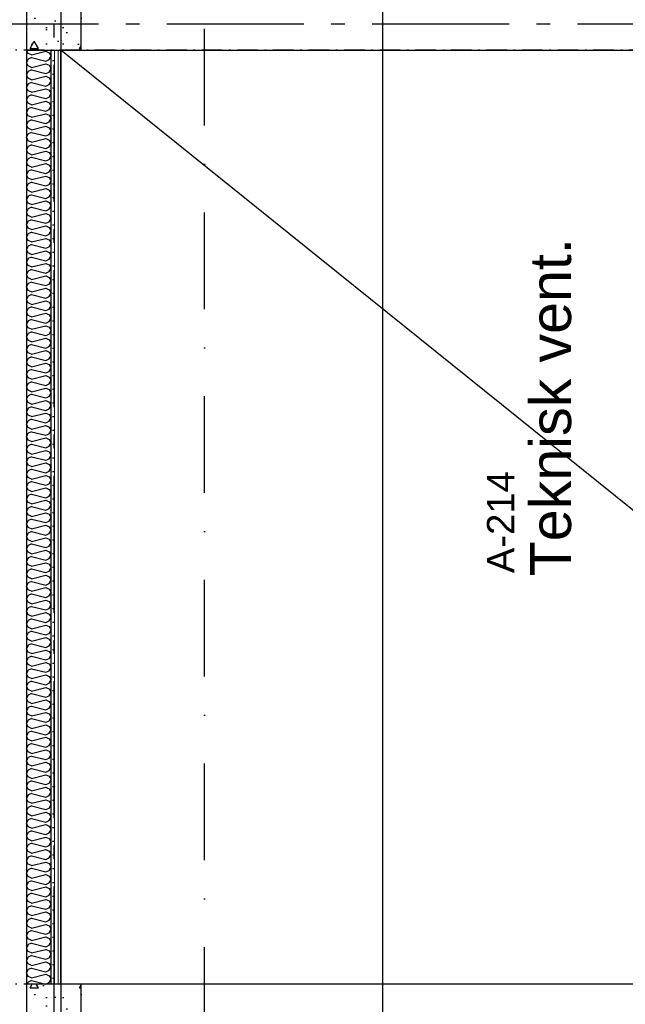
# Model space of a CAD drawing. Header units: millimetres. Extents: x -117798 to 93698, y -182207 to 252400.
# Tile 138 of 222: x -68798 to -66586, y -22195 to -18601. Entities that reach past the tile are written whole.
import ezdxf
from ezdxf.enums import TextEntityAlignment as Align

# ---------------------------------------------------------------- set-up
doc = ezdxf.new("R2010")
doc.units = ezdxf.units.MM
doc.header["$LTSCALE"] = 0.5
doc.header["$MEASUREMENT"] = 0
for name, pattern in [('Akselinje', [1500, 1000, -200, 100, -200]), ('Over snittplan', [260, 150, -50, 10, -50]), ('PLINE', [0]), ('Prikk & stiplet', [1340.555525, 705.555534, -352.777767, 0, -282.222223])]:
    doc.linetypes.add(name, pattern=pattern)
for name, color, linetype in [('222- Søyler', 7, 'Continuous'), ('222- Søyler  (Skravur)', 7, 'Continuous'), ('223- Bjelker', 7, 'Continuous'), ('242- Ikke-bærende innervegger', 7, 'Continuous'), ('242- Ikke-bærende innervegger (Skravur)', 7, 'Continuous'), ('251- Frittbærende dekker', 7, 'Continuous'), ('253- Oppforet gulv_ påstøp(Nye konstruksjoner)', 7, 'Continuous'), ('256- Faste himlinger og overflatebehandling(Nye konstruksjoner)', 7, 'Continuous'), ('82-- Modullinjer', 7, 'Continuous'), ('852- Snittmarkør', 7, 'Continuous'), ('862- M___Nettoareal(Nye konstruksjoner)', 7, 'Continuous'), ('862- M___Nettoareal(Polylinje)(Nye konstruksjoner)', 7, 'Continuous'), ('862- M___Nettoareal(Tekst)(Nye konstruksjoner)', 7, 'Continuous')]:
    doc.layers.add(name, color=color, linetype=linetype)
doc.layers.add('236- Innvendig kledning og overflate', color=7, linetype='Continuous', lineweight=0)
doc.styles.add('GENERATED_STYLE_1', font='arial.ttf')
doc.styles.add('GENERATED_STYLE_4', font='arial.ttf')
pattern_1 = [(90, (0, 0), (-86.60254, 0), [0, -50]), (90, (-43.3, 25), (-86.60254, 0), [0, -50])]
pattern_2 = [(0, (0, 0), (0, 311.7692), [30, -150]), (0, (90, 155.9), (0, 311.7692), [30, -150]), (60, (0, 0), (-270, 155.8846), [30, -150]), (60, (180, 0), (-270, 155.8846), [30, -150]), (120, (30, 0), (270, 155.8846), [30, -150]), (120, (210, 0), (270, 155.8846), [30, -150]), (0, (0, 30), (0, 60), [0, -60, 0, -90.000004]), (45, (30, 30), (-42.42641, 42.42641), [0, -45, 0, -75.000003])]

# ---------------------------------------------------------------- blocks, each defined once
blk = doc.blocks.new('Teknisk vent._A-214_26', base_point=(-66816.6, -20004.2))
at = {"layer": '862- M___Nettoareal(Polylinje)(Nye konstruksjoner)', "linetype": 'PLINE', "flags": 128}
blk.add_lwpolyline([(-70728.2, -18466.9), (-68648.2, -18466.9), (-68648.2, -25811.9), (-68573.2, -25811.9), (-68573.2, -25749.4), (-65173.2, -25749.4), (-65173.2, -25811.9), (-64973.2, -25811.9), (-64973.2, -25749.4), (-64405.7, -25749.4), (-64405.7, -15084.4), (-64973.2, -15084.4), (-64973.2, -15111.9), (-65173.2, -15111.9), (-65173.2, -15084.4), (-68573.2, -15084.4), (-68573.2, -15111.9), (-68773.2, -15111.9), (-68773.2, -15096.9), (-70728.2, -15096.9)], close=True, dxfattribs=at)
at = {"layer": '862- M___Nettoareal(Tekst)(Nye konstruksjoner)', "style": 'GENERATED_STYLE_1'}
for tag, height, p in [('DUMMY_862', 150, (-66934.4, -19409.6)), ('ROOM_NAME', 150, (-66934.4, -20633)), ('DUMMY_861', 100, (-67091.6, -20232.7)), ('ROOM_NUMBER', 100, (-67091.6, -20621.6)), ('DUMMY_863', 100, (-66698.7, -20598.7))]:
    blk.add_attdef(tag, text='', height=height, rotation=90, dxfattribs=at).set_placement(p, align=Align.TOP_LEFT)
blk = doc.blocks.new('*X524')
at = {"layer": '242- Ikke-bærende innervegger (Skravur)', "linetype": 'PLINE'}
for p, q in [((-68767.3, -18724.2), (-68773.1, -18711.9)), ((-68755.1, -18729.7), (-68767.3, -18724.2)), ((-68755.1, -18729.7), (-68702.3, -18716.5)), ((-68702.3, -18716.5), (-68690.1, -18722.1)), ((-68690.1, -18722.1), (-68683.2, -18734.5)), ((-68767.3, -18744.8), (-68773.2, -18757.3)), ((-68767.3, -18769.7), (-68773.2, -18757.3)), ((-68755.1, -18739.3), (-68767.3, -18744.8)), ((-68755.1, -18739.3), (-68702.3, -18752.5)), ((-68702.3, -18752.5), (-68690.1, -18747)), ((-68690.1, -18747), (-68683.2, -18734.5)), ((-68767.3, -18790.4), (-68773.2, -18802.8)), ((-68755.1, -18775.3), (-68767.3, -18769.7)), ((-68755.1, -18784.8), (-68767.3, -18790.4)), ((-68755.1, -18775.3), (-68702.3, -18762.1)), ((-68755.1, -18784.8), (-68702.3, -18798)), ((-68702.3, -18762.1), (-68690.1, -18767.6)), ((-68702.3, -18798), (-68690.1, -18792.5)), ((-68690.1, -18767.6), (-68683.2, -18780)), ((-68690.1, -18792.5), (-68683.2, -18780)), ((-68767.3, -18815.2), (-68773.2, -18802.8)), ((-68755.1, -18820.8), (-68767.3, -18815.2)), ((-68755.1, -18830.4), (-68767.3, -18835.9)), ((-68755.1, -18820.8), (-68702.3, -18807.6)), ((-68755.1, -18830.4), (-68702.3, -18843.6)), ((-68702.3, -18807.6), (-68690.1, -18813.1)), ((-68690.1, -18813.1), (-68683.2, -18825.6)), ((-68690.1, -18838), (-68683.2, -18825.6)), ((-68767.3, -18835.9), (-68773.2, -18848.3)), ((-68767.3, -18860.8), (-68773.2, -18848.3)), ((-68755.1, -18866.3), (-68767.3, -18860.8)), ((-68755.1, -18866.3), (-68702.3, -18853.1)), ((-68702.3, -18843.6), (-68690.1, -18838)), ((-68702.3, -18853.1), (-68690.1, -18858.7)), ((-68690.1, -18858.7), (-68683.2, -18871.1)), ((-68767.3, -18881.4), (-68773.2, -18893.9)), ((-68767.3, -18906.3), (-68773.2, -18893.9)), ((-68755.1, -18875.9), (-68767.3, -18881.4)), ((-68755.1, -18875.9), (-68702.3, -18889.1)), ((-68755.1, -18911.8), (-68702.3, -18898.6)), ((-68702.3, -18889.1), (-68690.1, -18883.5)), ((-68702.3, -18898.6), (-68690.1, -18904.2)), ((-68690.1, -18883.5), (-68683.2, -18871.1)), ((-68767.3, -18927), (-68773.2, -18939.4)), ((-68767.3, -18951.8), (-68773.2, -18939.4)), ((-68755.1, -18911.8), (-68767.3, -18906.3)), ((-68755.1, -18921.4), (-68767.3, -18927)), ((-68755.1, -18921.4), (-68702.3, -18934.6)), ((-68702.3, -18934.6), (-68690.1, -18929.1)), ((-68690.1, -18904.2), (-68683.2, -18916.6)), ((-68690.1, -18929.1), (-68683.2, -18916.6)), ((-68767.3, -18972.5), (-68773.2, -18984.9)), ((-68755.1, -18957.4), (-68767.3, -18951.8)), ((-68755.1, -18966.9), (-68767.3, -18972.5)), ((-68755.1, -18957.4), (-68702.3, -18944.2)), ((-68755.1, -18966.9), (-68702.3, -18980.1)), ((-68702.3, -18944.2), (-68690.1, -18949.7)), ((-68702.3, -18980.1), (-68690.1, -18974.6)), ((-68690.1, -18949.7), (-68683.2, -18962.2)), ((-68690.1, -18974.6), (-68683.2, -18962.2)), ((-68767.3, -18997.4), (-68773.2, -18984.9)), ((-68755.1, -19002.9), (-68767.3, -18997.4)), ((-68755.1, -19002.9), (-68702.3, -18989.7)), ((-68702.3, -18989.7), (-68690.1, -18995.3)), ((-68690.1, -18995.3), (-68683.2, -19007.7)), ((-68690.1, -19020.1), (-68683.2, -19007.7)), ((-68767.3, -19018), (-68773.2, -19030.4)), ((-68767.3, -19042.9), (-68773.2, -19030.4)), ((-68755.1, -19012.5), (-68767.3, -19018)), ((-68755.1, -19048.4), (-68767.3, -19042.9)), ((-68755.1, -19012.5), (-68702.3, -19025.7)), ((-68755.1, -19048.4), (-68702.3, -19035.2)), ((-68702.3, -19025.7), (-68690.1, -19020.1)), ((-68702.3, -19035.2), (-68690.1, -19040.8)), ((-68690.1, -19040.8), (-68683.2, -19053.2)), ((-68767.3, -19063.5), (-68773.2, -19076)), ((-68767.3, -19088.4), (-68773.2, -19076)), ((-68755.1, -19058), (-68767.3, -19063.5)), ((-68755.1, -19058), (-68702.3, -19071.2)), ((-68755.1, -19094), (-68702.3, -19080.8)), ((-68702.3, -19071.2), (-68690.1, -19065.6)), ((-68702.3, -19080.8), (-68690.1, -19086.3)), ((-68690.1, -19065.6), (-68683.2, -19053.2)), ((-68767.3, -19109.1), (-68773.2, -19121.5)), ((-68755.1, -19094), (-68767.3, -19088.4)), ((-68755.1, -19103.5), (-68767.3, -19109.1)), ((-68755.1, -19103.5), (-68702.3, -19116.7)), ((-68702.3, -19116.7), (-68690.1, -19111.2)), ((-68690.1, -19086.3), (-68683.2, -19098.7)), ((-68690.1, -19111.2), (-68683.2, -19098.7)), ((-68767.3, -19133.9), (-68773.2, -19121.5)), ((-68767.3, -19154.6), (-68773.2, -19167)), ((-68755.1, -19139.5), (-68767.3, -19133.9)), ((-68755.1, -19149), (-68767.3, -19154.6)), ((-68755.1, -19139.5), (-68702.3, -19126.3)), ((-68755.1, -19149), (-68702.3, -19162.2)), ((-68702.3, -19126.3), (-68690.1, -19131.8)), ((-68690.1, -19131.8), (-68683.2, -19144.3)), ((-68690.1, -19156.7), (-68683.2, -19144.3)), ((-68767.3, -19179.5), (-68773.2, -19167)), ((-68755.1, -19185), (-68767.3, -19179.5)), ((-68755.1, -19185), (-68702.3, -19171.8)), ((-68702.3, -19162.2), (-68690.1, -19156.7)), ((-68702.3, -19171.8), (-68690.1, -19177.4)), ((-68690.1, -19177.4), (-68683.2, -19189.8)), ((-68690.1, -19202.2), (-68683.2, -19189.8)), ((-68767.3, -19200.1), (-68773.2, -19212.6)), ((-68767.3, -19225), (-68773.2, -19212.6)), ((-68755.1, -19194.6), (-68767.3, -19200.1)), ((-68755.1, -19230.5), (-68767.3, -19225)), ((-68755.1, -19194.6), (-68702.3, -19207.8)), ((-68755.1, -19230.5), (-68702.3, -19217.3)), ((-68702.3, -19207.8), (-68690.1, -19202.2)), ((-68702.3, -19217.3), (-68690.1, -19222.9)), ((-68690.1, -19222.9), (-68683.2, -19235.3)), ((-68767.3, -19245.7), (-68773.2, -19258.1)), ((-68767.3, -19270.5), (-68773.2, -19258.1)), ((-68755.1, -19240.1), (-68767.3, -19245.7)), ((-68755.1, -19240.1), (-68702.3, -19253.3)), ((-68755.1, -19276.1), (-68702.3, -19262.9)), ((-68702.3, -19253.3), (-68690.1, -19247.8)), ((-68702.3, -19262.9), (-68690.1, -19268.4)), ((-68690.1, -19247.8), (-68683.2, -19235.3)), ((-68767.3, -19291.2), (-68773.2, -19303.6)), ((-68755.1, -19276.1), (-68767.3, -19270.5)), ((-68755.1, -19285.6), (-68767.3, -19291.2)), ((-68755.1, -19285.6), (-68702.3, -19298.8)), ((-68702.3, -19298.8), (-68690.1, -19293.3)), ((-68690.1, -19268.4), (-68683.2, -19280.8)), ((-68690.1, -19293.3), (-68683.2, -19280.8)), ((-68767.3, -19316), (-68773.2, -19303.6)), ((-68755.1, -19321.6), (-68767.3, -19316)), ((-68755.1, -19331.2), (-68767.3, -19336.7)), ((-68755.1, -19321.6), (-68702.3, -19308.4)), ((-68755.1, -19331.2), (-68702.3, -19344.4)), ((-68702.3, -19308.4), (-68690.1, -19313.9)), ((-68690.1, -19313.9), (-68683.2, -19326.4)), ((-68690.1, -19338.8), (-68683.2, -19326.4)), ((-68767.3, -19336.7), (-68773.2, -19349.1)), ((-68767.3, -19361.6), (-68773.2, -19349.1)), ((-68755.1, -19367.1), (-68767.3, -19361.6)), ((-68755.1, -19367.1), (-68702.3, -19353.9)), ((-68702.3, -19344.4), (-68690.1, -19338.8)), ((-68702.3, -19353.9), (-68690.1, -19359.5)), ((-68690.1, -19359.5), (-68683.2, -19371.9)), ((-68767.3, -19382.2), (-68773.2, -19394.7)), ((-68767.3, -19407.1), (-68773.2, -19394.7)), ((-68755.1, -19376.7), (-68767.3, -19382.2)), ((-68755.1, -19412.6), (-68767.3, -19407.1)), ((-68755.1, -19376.7), (-68702.3, -19389.9)), ((-68755.1, -19412.6), (-68702.3, -19399.4)), ((-68702.3, -19389.9), (-68690.1, -19384.3)), ((-68702.3, -19399.4), (-68690.1, -19405)), ((-68690.1, -19384.3), (-68683.2, -19371.9)), ((-68690.1, -19405), (-68683.2, -19417.4)), ((-68767.3, -19427.8), (-68773.2, -19440.2)), ((-68767.3, -19452.6), (-68773.2, -19440.2)), ((-68755.1, -19422.2), (-68767.3, -19427.8)), ((-68755.1, -19422.2), (-68702.3, -19435.4)), ((-68702.3, -19435.4), (-68690.1, -19429.9)), ((-68690.1, -19429.9), (-68683.2, -19417.4)), ((-68767.3, -19473.3), (-68773.2, -19485.7)), ((-68755.1, -19458.2), (-68767.3, -19452.6)), ((-68755.1, -19467.7), (-68767.3, -19473.3)), ((-68755.1, -19458.2), (-68702.3, -19445)), ((-68755.1, -19467.7), (-68702.3, -19480.9)), ((-68702.3, -19445), (-68690.1, -19450.5)), ((-68702.3, -19480.9), (-68690.1, -19475.4)), ((-68690.1, -19450.5), (-68683.2, -19463)), ((-68690.1, -19475.4), (-68683.2, -19463)), ((-68767.3, -19498.2), (-68773.2, -19485.7)), ((-68755.1, -19503.7), (-68767.3, -19498.2)), ((-68755.1, -19513.3), (-68767.3, -19518.8)), ((-68755.1, -19503.7), (-68702.3, -19490.5)), ((-68755.1, -19513.3), (-68702.3, -19526.5)), ((-68702.3, -19490.5), (-68690.1, -19496.1)), ((-68690.1, -19496.1), (-68683.2, -19508.5)), ((-68690.1, -19520.9), (-68683.2, -19508.5)), ((-68767.3, -19518.8), (-68773.2, -19531.2)), ((-68767.3, -19543.7), (-68773.2, -19531.2)), ((-68755.1, -19549.2), (-68767.3, -19543.7)), ((-68755.1, -19549.2), (-68702.3, -19536)), ((-68702.3, -19526.5), (-68690.1, -19520.9)), ((-68702.3, -19536), (-68690.1, -19541.6)), ((-68690.1, -19541.6), (-68683.2, -19554)), ((-68767.3, -19564.3), (-68773.2, -19576.8)), ((-68767.3, -19589.2), (-68773.2, -19576.8)), ((-68755.1, -19558.8), (-68767.3, -19564.3)), ((-68755.1, -19558.8), (-68702.3, -19572)), ((-68755.1, -19594.8), (-68702.3, -19581.6)), ((-68702.3, -19572), (-68690.1, -19566.4)), ((-68702.3, -19581.6), (-68690.1, -19587.1)), ((-68690.1, -19566.4), (-68683.2, -19554)), ((-68767.3, -19609.9), (-68773.2, -19622.3)), ((-68767.3, -19634.7), (-68773.2, -19622.3)), ((-68755.1, -19594.8), (-68767.3, -19589.2)), ((-68755.1, -19604.3), (-68767.3, -19609.9)), ((-68755.1, -19604.3), (-68702.3, -19617.5)), ((-68702.3, -19617.5), (-68690.1, -19612)), ((-68690.1, -19587.1), (-68683.2, -19599.5)), ((-68690.1, -19612), (-68683.2, -19599.5)), ((-68767.3, -19655.4), (-68773.2, -19667.8)), ((-68755.1, -19640.3), (-68767.3, -19634.7)), ((-68755.1, -19649.8), (-68767.3, -19655.4)), ((-68755.1, -19640.3), (-68702.3, -19627.1)), ((-68755.1, -19649.8), (-68702.3, -19663)), ((-68702.3, -19627.1), (-68690.1, -19632.6)), ((-68702.3, -19663), (-68690.1, -19657.5)), ((-68690.1, -19632.6), (-68683.2, -19645.1)), ((-68690.1, -19657.5), (-68683.2, -19645.1)), ((-68767.3, -19680.3), (-68773.2, -19667.8)), ((-68755.1, -19685.8), (-68767.3, -19680.3)), ((-68755.1, -19685.8), (-68702.3, -19672.6)), ((-68702.3, -19672.6), (-68690.1, -19678.2)), ((-68690.1, -19678.2), (-68683.2, -19690.6)), ((-68690.1, -19703), (-68683.2, -19690.6)), ((-68767.3, -19700.9), (-68773.2, -19713.4)), ((-68767.3, -19725.8), (-68773.2, -19713.4)), ((-68755.1, -19695.4), (-68767.3, -19700.9)), ((-68755.1, -19731.3), (-68767.3, -19725.8)), ((-68755.1, -19695.4), (-68702.3, -19708.6)), ((-68755.1, -19731.3), (-68702.3, -19718.1)), ((-68702.3, -19708.6), (-68690.1, -19703)), ((-68702.3, -19718.1), (-68690.1, -19723.7)), ((-68690.1, -19723.7), (-68683.2, -19736.1)), ((-68767.3, -19746.5), (-68773.2, -19758.9)), ((-68767.3, -19771.3), (-68773.2, -19758.9)), ((-68755.1, -19740.9), (-68767.3, -19746.5)), ((-68755.1, -19740.9), (-68702.3, -19754.1)), ((-68755.1, -19776.9), (-68702.3, -19763.7)), ((-68702.3, -19754.1), (-68690.1, -19748.6)), ((-68702.3, -19763.7), (-68690.1, -19769.2)), ((-68690.1, -19748.6), (-68683.2, -19736.1)), ((-68767.3, -19792), (-68773.2, -19804.4)), ((-68755.1, -19776.9), (-68767.3, -19771.3)), ((-68755.1, -19786.4), (-68767.3, -19792)), ((-68755.1, -19786.4), (-68702.3, -19799.6)), ((-68702.3, -19799.6), (-68690.1, -19794.1)), ((-68690.1, -19769.2), (-68683.2, -19781.6)), ((-68690.1, -19794.1), (-68683.2, -19781.6)), ((-68767.3, -19816.8), (-68773.2, -19804.4)), ((-68767.3, -19837.5), (-68773.2, -19849.9)), ((-68755.1, -19822.4), (-68767.3, -19816.8)), ((-68755.1, -19832), (-68767.3, -19837.5)), ((-68755.1, -19822.4), (-68702.3, -19809.2)), ((-68755.1, -19832), (-68702.3, -19845.2)), ((-68702.3, -19809.2), (-68690.1, -19814.7)), ((-68690.1, -19814.7), (-68683.2, -19827.2)), ((-68690.1, -19839.6), (-68683.2, -19827.2)), ((-68767.3, -19862.4), (-68773.2, -19849.9)), ((-68755.1, -19867.9), (-68767.3, -19862.4)), ((-68755.1, -19867.9), (-68702.3, -19854.7)), ((-68702.3, -19845.2), (-68690.1, -19839.6)), ((-68702.3, -19854.7), (-68690.1, -19860.3)), ((-68690.1, -19860.3), (-68683.2, -19872.7)), ((-68690.1, -19885.1), (-68683.2, -19872.7)), ((-68767.3, -19883), (-68773.2, -19895.5)), ((-68767.3, -19907.9), (-68773.2, -19895.5)), ((-68755.1, -19877.5), (-68767.3, -19883)), ((-68755.1, -19913.4), (-68767.3, -19907.9)), ((-68755.1, -19877.5), (-68702.3, -19890.7)), ((-68755.1, -19913.4), (-68702.3, -19900.3)), ((-68702.3, -19890.7), (-68690.1, -19885.1)), ((-68702.3, -19900.3), (-68690.1, -19905.8)), ((-68690.1, -19905.8), (-68683.2, -19918.2)), ((-68767.3, -19928.6), (-68773.2, -19941)), ((-68767.3, -19953.4), (-68773.2, -19941)), ((-68755.1, -19923), (-68767.3, -19928.6)), ((-68755.1, -19923), (-68702.3, -19936.2)), ((-68755.1, -19959), (-68702.3, -19945.8)), ((-68702.3, -19936.2), (-68690.1, -19930.7)), ((-68702.3, -19945.8), (-68690.1, -19951.3)), ((-68690.1, -19930.7), (-68683.2, -19918.2)), ((-68767.3, -19974.1), (-68773.2, -19986.5)), ((-68755.1, -19959), (-68767.3, -19953.4)), ((-68755.1, -19968.5), (-68767.3, -19974.1)), ((-68755.1, -19968.5), (-68702.3, -19981.7)), ((-68702.3, -19981.7), (-68690.1, -19976.2)), ((-68690.1, -19951.3), (-68683.2, -19963.8)), ((-68690.1, -19976.2), (-68683.2, -19963.8)), ((-68767.3, -19999), (-68773.2, -19986.5)), ((-68755.1, -20004.5), (-68767.3, -19999)), ((-68755.1, -20014.1), (-68767.3, -20019.6)), ((-68755.1, -20004.5), (-68702.3, -19991.3)), ((-68755.1, -20014.1), (-68702.3, -20027.3)), ((-68702.3, -19991.3), (-68690.1, -19996.9)), ((-68690.1, -19996.9), (-68683.2, -20009.3)), ((-68690.1, -20021.7), (-68683.2, -20009.3)), ((-68767.3, -20019.6), (-68773.2, -20032)), ((-68767.3, -20044.5), (-68773.2, -20032)), ((-68755.1, -20050), (-68767.3, -20044.5)), ((-68755.1, -20050), (-68702.3, -20036.8)), ((-68702.3, -20027.3), (-68690.1, -20021.7)), ((-68702.3, -20036.8), (-68690.1, -20042.4)), ((-68690.1, -20042.4), (-68683.2, -20054.8)), ((-68767.3, -20065.1), (-68773.2, -20077.6)), ((-68767.3, -20090), (-68773.2, -20077.6)), ((-68755.1, -20059.6), (-68767.3, -20065.1)), ((-68755.1, -20095.6), (-68767.3, -20090)), ((-68755.1, -20059.6), (-68702.3, -20072.8)), ((-68755.1, -20095.6), (-68702.3, -20082.4)), ((-68702.3, -20072.8), (-68690.1, -20067.2)), ((-68702.3, -20082.4), (-68690.1, -20087.9)), ((-68690.1, -20067.2), (-68683.2, -20054.8)), ((-68690.1, -20087.9), (-68683.2, -20100.3)), ((-68767.3, -20110.7), (-68773.2, -20123.1)), ((-68767.3, -20135.5), (-68773.2, -20123.1)), ((-68755.1, -20105.1), (-68767.3, -20110.7)), ((-68755.1, -20105.1), (-68702.3, -20118.3)), ((-68702.3, -20118.3), (-68690.1, -20112.8)), ((-68690.1, -20112.8), (-68683.2, -20100.3)), ((-68767.3, -20156.2), (-68773.2, -20168.6)), ((-68755.1, -20141.1), (-68767.3, -20135.5)), ((-68755.1, -20150.7), (-68767.3, -20156.2)), ((-68755.1, -20141.1), (-68702.3, -20127.9)), ((-68755.1, -20150.7), (-68702.3, -20163.8)), ((-68702.3, -20127.9), (-68690.1, -20133.4)), ((-68702.3, -20163.8), (-68690.1, -20158.3)), ((-68690.1, -20133.4), (-68683.2, -20145.9)), ((-68690.1, -20158.3), (-68683.2, -20145.9)), ((-68767.3, -20181.1), (-68773.2, -20168.6)), ((-68755.1, -20186.6), (-68767.3, -20181.1)), ((-68755.1, -20196.2), (-68767.3, -20201.7)), ((-68755.1, -20186.6), (-68702.3, -20173.4)), ((-68755.1, -20196.2), (-68702.3, -20209.4)), ((-68702.3, -20173.4), (-68690.1, -20179)), ((-68690.1, -20179), (-68683.2, -20191.4)), ((-68690.1, -20203.8), (-68683.2, -20191.4)), ((-68767.3, -20201.7), (-68773.2, -20214.2)), ((-68767.3, -20226.6), (-68773.2, -20214.2)), ((-68755.1, -20232.1), (-68767.3, -20226.6)), ((-68755.1, -20232.1), (-68702.3, -20218.9)), ((-68702.3, -20209.4), (-68690.1, -20203.8)), ((-68702.3, -20218.9), (-68690.1, -20224.5)), ((-68690.1, -20224.5), (-68683.2, -20236.9)), ((-68767.3, -20247.3), (-68773.2, -20259.7)), ((-68767.3, -20272.1), (-68773.2, -20259.7)), ((-68755.1, -20241.7), (-68767.3, -20247.3)), ((-68755.1, -20241.7), (-68702.3, -20254.9)), ((-68755.1, -20277.7), (-68702.3, -20264.5)), ((-68702.3, -20254.9), (-68690.1, -20249.4)), ((-68702.3, -20264.5), (-68690.1, -20270)), ((-68690.1, -20249.4), (-68683.2, -20236.9)), ((-68767.3, -20292.8), (-68773.2, -20305.2)), ((-68767.3, -20317.6), (-68773.2, -20305.2)), ((-68755.1, -20277.7), (-68767.3, -20272.1)), ((-68755.1, -20287.2), (-68767.3, -20292.8)), ((-68755.1, -20287.2), (-68702.3, -20300.4)), ((-68702.3, -20300.4), (-68690.1, -20294.9)), ((-68690.1, -20270), (-68683.2, -20282.5)), ((-68690.1, -20294.9), (-68683.2, -20282.5)), ((-68767.3, -20338.3), (-68773.2, -20350.7)), ((-68755.1, -20323.2), (-68767.3, -20317.6)), ((-68755.1, -20332.8), (-68767.3, -20338.3)), ((-68755.1, -20323.2), (-68702.3, -20310)), ((-68755.1, -20332.8), (-68702.3, -20346)), ((-68702.3, -20310), (-68690.1, -20315.5)), ((-68702.3, -20346), (-68690.1, -20340.4)), ((-68690.1, -20315.5), (-68683.2, -20328)), ((-68690.1, -20340.4), (-68683.2, -20328)), ((-68767.3, -20363.2), (-68773.2, -20350.7)), ((-68755.1, -20368.7), (-68767.3, -20363.2)), ((-68755.1, -20368.7), (-68702.3, -20355.5)), ((-68702.3, -20355.5), (-68690.1, -20361.1)), ((-68690.1, -20361.1), (-68683.2, -20373.5)), ((-68690.1, -20385.9), (-68683.2, -20373.5)), ((-68767.3, -20383.8), (-68773.2, -20396.3)), ((-68767.3, -20408.7), (-68773.2, -20396.3)), ((-68755.1, -20378.3), (-68767.3, -20383.8)), ((-68755.1, -20414.2), (-68767.3, -20408.7)), ((-68755.1, -20378.3), (-68702.3, -20391.5)), ((-68755.1, -20414.2), (-68702.3, -20401.1)), ((-68702.3, -20391.5), (-68690.1, -20385.9)), ((-68702.3, -20401.1), (-68690.1, -20406.6)), ((-68690.1, -20406.6), (-68683.2, -20419)), ((-68767.3, -20429.4), (-68773.2, -20441.8)), ((-68767.3, -20454.2), (-68773.2, -20441.8)), ((-68755.1, -20423.8), (-68767.3, -20429.4)), ((-68755.1, -20423.8), (-68702.3, -20437)), ((-68755.1, -20459.8), (-68702.3, -20446.6)), ((-68702.3, -20437), (-68690.1, -20431.5)), ((-68702.3, -20446.6), (-68690.1, -20452.1)), ((-68690.1, -20431.5), (-68683.2, -20419)), ((-68767.3, -20474.9), (-68773.2, -20487.3)), ((-68755.1, -20459.8), (-68767.3, -20454.2)), ((-68755.1, -20469.3), (-68767.3, -20474.9)), ((-68755.1, -20469.3), (-68702.3, -20482.5)), ((-68702.3, -20482.5), (-68690.1, -20477)), ((-68690.1, -20452.1), (-68683.2, -20464.6)), ((-68690.1, -20477), (-68683.2, -20464.6)), ((-68767.3, -20499.8), (-68773.2, -20487.3)), ((-68767.3, -20520.4), (-68773.2, -20532.9)), ((-68755.1, -20505.3), (-68767.3, -20499.8)), ((-68755.1, -20514.9), (-68767.3, -20520.4)), ((-68755.1, -20505.3), (-68702.3, -20492.1)), ((-68755.1, -20514.9), (-68702.3, -20528.1)), ((-68702.3, -20492.1), (-68690.1, -20497.7)), ((-68690.1, -20497.7), (-68683.2, -20510.1)), ((-68690.1, -20522.5), (-68683.2, -20510.1)), ((-68767.3, -20545.3), (-68773.2, -20532.9)), ((-68755.1, -20550.8), (-68767.3, -20545.3)), ((-68755.1, -20550.8), (-68702.3, -20537.6)), ((-68702.3, -20528.1), (-68690.1, -20522.5)), ((-68702.3, -20537.6), (-68690.1, -20543.2)), ((-68690.1, -20543.2), (-68683.2, -20555.6)), ((-68690.1, -20568), (-68683.2, -20555.6)), ((-68767.3, -20565.9), (-68773.2, -20578.4)), ((-68767.3, -20590.8), (-68773.2, -20578.4)), ((-68755.1, -20560.4), (-68767.3, -20565.9)), ((-68755.1, -20596.4), (-68767.3, -20590.8)), ((-68755.1, -20560.4), (-68702.3, -20573.6)), ((-68755.1, -20596.4), (-68702.3, -20583.2)), ((-68702.3, -20573.6), (-68690.1, -20568)), ((-68702.3, -20583.2), (-68690.1, -20588.7)), ((-68690.1, -20588.7), (-68683.2, -20601.1)), ((-68767.3, -20611.5), (-68773.2, -20623.9)), ((-68767.3, -20636.3), (-68773.2, -20623.9)), ((-68755.1, -20605.9), (-68767.3, -20611.5)), ((-68755.1, -20605.9), (-68702.3, -20619.1)), ((-68755.1, -20641.9), (-68702.3, -20628.7)), ((-68702.3, -20619.1), (-68690.1, -20613.6)), ((-68702.3, -20628.7), (-68690.1, -20634.2)), ((-68690.1, -20613.6), (-68683.2, -20601.1)), ((-68767.3, -20657), (-68773.2, -20669.4)), ((-68755.1, -20641.9), (-68767.3, -20636.3)), ((-68755.1, -20651.5), (-68767.3, -20657)), ((-68755.1, -20651.5), (-68702.3, -20664.7)), ((-68702.3, -20664.7), (-68690.1, -20659.1)), ((-68690.1, -20634.2), (-68683.2, -20646.7)), ((-68690.1, -20659.1), (-68683.2, -20646.7)), ((-68767.3, -20681.9), (-68773.2, -20669.4)), ((-68755.1, -20687.4), (-68767.3, -20681.9)), ((-68755.1, -20697), (-68767.3, -20702.5)), ((-68755.1, -20687.4), (-68702.3, -20674.2)), ((-68755.1, -20697), (-68702.3, -20710.2)), ((-68702.3, -20674.2), (-68690.1, -20679.8)), ((-68690.1, -20679.8), (-68683.2, -20692.2)), ((-68690.1, -20704.6), (-68683.2, -20692.2)), ((-68767.3, -20702.5), (-68773.2, -20715)), ((-68767.3, -20727.4), (-68773.2, -20715)), ((-68755.1, -20732.9), (-68767.3, -20727.4)), ((-68755.1, -20732.9), (-68702.3, -20719.7)), ((-68702.3, -20710.2), (-68690.1, -20704.6)), ((-68702.3, -20719.7), (-68690.1, -20725.3)), ((-68690.1, -20725.3), (-68683.2, -20737.7)), ((-68767.3, -20748.1), (-68773.2, -20760.5)), ((-68767.3, -20772.9), (-68773.2, -20760.5)), ((-68755.1, -20742.5), (-68767.3, -20748.1)), ((-68755.1, -20778.5), (-68767.3, -20772.9)), ((-68755.1, -20742.5), (-68702.3, -20755.7)), ((-68755.1, -20778.5), (-68702.3, -20765.3)), ((-68702.3, -20755.7), (-68690.1, -20750.2)), ((-68702.3, -20765.3), (-68690.1, -20770.8)), ((-68690.1, -20750.2), (-68683.2, -20737.7)), ((-68690.1, -20770.8), (-68683.2, -20783.3)), ((-68767.3, -20793.6), (-68773.2, -20806)), ((-68767.3, -20818.4), (-68773.2, -20806)), ((-68755.1, -20788), (-68767.3, -20793.6)), ((-68755.1, -20788), (-68702.3, -20801.2)), ((-68702.3, -20801.2), (-68690.1, -20795.7)), ((-68690.1, -20795.7), (-68683.2, -20783.3)), ((-68767.3, -20839.1), (-68773.2, -20851.5)), ((-68755.1, -20824), (-68767.3, -20818.4)), ((-68755.1, -20833.6), (-68767.3, -20839.1)), ((-68755.1, -20824), (-68702.3, -20810.8)), ((-68755.1, -20833.6), (-68702.3, -20846.8)), ((-68702.3, -20810.8), (-68690.1, -20816.3)), ((-68702.3, -20846.8), (-68690.1, -20841.2)), ((-68690.1, -20816.3), (-68683.2, -20828.8)), ((-68690.1, -20841.2), (-68683.2, -20828.8)), ((-68767.3, -20864), (-68773.2, -20851.5)), ((-68755.1, -20869.5), (-68767.3, -20864)), ((-68755.1, -20879.1), (-68767.3, -20884.6)), ((-68755.1, -20869.5), (-68702.3, -20856.3)), ((-68755.1, -20879.1), (-68702.3, -20892.3)), ((-68702.3, -20856.3), (-68690.1, -20861.9)), ((-68690.1, -20861.9), (-68683.2, -20874.3)), ((-68690.1, -20886.7), (-68683.2, -20874.3)), ((-68767.3, -20884.6), (-68773.2, -20897.1)), ((-68767.3, -20909.5), (-68773.2, -20897.1)), ((-68755.1, -20915.1), (-68767.3, -20909.5)), ((-68755.1, -20915.1), (-68702.3, -20901.9)), ((-68702.3, -20892.3), (-68690.1, -20886.7)), ((-68702.3, -20901.9), (-68690.1, -20907.4)), ((-68690.1, -20907.4), (-68683.2, -20919.8)), ((-68767.3, -20930.2), (-68773.2, -20942.6)), ((-68767.3, -20955), (-68773.2, -20942.6)), ((-68755.1, -20924.6), (-68767.3, -20930.2)), ((-68755.1, -20924.6), (-68702.3, -20937.8)), ((-68755.1, -20960.6), (-68702.3, -20947.4)), ((-68702.3, -20937.8), (-68690.1, -20932.3)), ((-68702.3, -20947.4), (-68690.1, -20952.9)), ((-68690.1, -20932.3), (-68683.2, -20919.8)), ((-68767.3, -20975.7), (-68773.2, -20988.1)), ((-68767.3, -21000.6), (-68773.2, -20988.1)), ((-68755.1, -20960.6), (-68767.3, -20955)), ((-68755.1, -20970.1), (-68767.3, -20975.7)), ((-68755.1, -20970.1), (-68702.3, -20983.3)), ((-68702.3, -20983.3), (-68690.1, -20977.8)), ((-68690.1, -20952.9), (-68683.2, -20965.4)), ((-68690.1, -20977.8), (-68683.2, -20965.4)), ((-68767.3, -21021.2), (-68773.2, -21033.7)), ((-68755.1, -21006.1), (-68767.3, -21000.6)), ((-68755.1, -21015.7), (-68767.3, -21021.2)), ((-68755.1, -21006.1), (-68702.3, -20992.9)), ((-68755.1, -21015.7), (-68702.3, -21028.9)), ((-68702.3, -20992.9), (-68690.1, -20998.5)), ((-68702.3, -21028.9), (-68690.1, -21023.3)), ((-68690.1, -20998.5), (-68683.2, -21010.9)), ((-68690.1, -21023.3), (-68683.2, -21010.9)), ((-68767.3, -21046.1), (-68773.2, -21033.7)), ((-68755.1, -21051.6), (-68767.3, -21046.1)), ((-68755.1, -21051.6), (-68702.3, -21038.4)), ((-68702.3, -21038.4), (-68690.1, -21044)), ((-68690.1, -21044), (-68683.2, -21056.4)), ((-68690.1, -21068.8), (-68683.2, -21056.4)), ((-68767.3, -21066.7), (-68773.2, -21079.2)), ((-68767.3, -21091.6), (-68773.2, -21079.2)), ((-68755.1, -21061.2), (-68767.3, -21066.7)), ((-68755.1, -21097.2), (-68767.3, -21091.6)), ((-68755.1, -21061.2), (-68702.3, -21074.4)), ((-68755.1, -21097.2), (-68702.3, -21084)), ((-68702.3, -21074.4), (-68690.1, -21068.8)), ((-68702.3, -21084), (-68690.1, -21089.5)), ((-68690.1, -21089.5), (-68683.2, -21101.9)), ((-68767.3, -21112.3), (-68773.2, -21124.7)), ((-68767.3, -21137.1), (-68773.2, -21124.7)), ((-68755.1, -21106.7), (-68767.3, -21112.3)), ((-68755.1, -21106.7), (-68702.3, -21119.9)), ((-68755.1, -21142.7), (-68702.3, -21129.5)), ((-68702.3, -21119.9), (-68690.1, -21114.4)), ((-68702.3, -21129.5), (-68690.1, -21135)), ((-68690.1, -21114.4), (-68683.2, -21101.9)), ((-68767.3, -21157.8), (-68773.2, -21170.2)), ((-68755.1, -21142.7), (-68767.3, -21137.1)), ((-68755.1, -21152.3), (-68767.3, -21157.8)), ((-68755.1, -21152.3), (-68702.3, -21165.5)), ((-68702.3, -21165.5), (-68690.1, -21159.9)), ((-68690.1, -21135), (-68683.2, -21147.5)), ((-68690.1, -21159.9), (-68683.2, -21147.5)), ((-68767.3, -21182.7), (-68773.2, -21170.2)), ((-68767.3, -21203.3), (-68773.2, -21215.8)), ((-68755.1, -21188.2), (-68767.3, -21182.7)), ((-68755.1, -21197.8), (-68767.3, -21203.3)), ((-68755.1, -21188.2), (-68702.3, -21175)), ((-68755.1, -21197.8), (-68702.3, -21211)), ((-68702.3, -21175), (-68690.1, -21180.6)), ((-68690.1, -21180.6), (-68683.2, -21193)), ((-68690.1, -21205.4), (-68683.2, -21193)), ((-68767.3, -21228.2), (-68773.2, -21215.8)), ((-68755.1, -21233.7), (-68767.3, -21228.2)), ((-68755.1, -21233.7), (-68702.3, -21220.5)), ((-68702.3, -21211), (-68690.1, -21205.4)), ((-68702.3, -21220.5), (-68690.1, -21226.1)), ((-68690.1, -21226.1), (-68683.2, -21238.5)), ((-68690.1, -21251), (-68683.2, -21238.5)), ((-68767.3, -21248.9), (-68773.2, -21261.3)), ((-68767.3, -21273.7), (-68773.2, -21261.3)), ((-68755.1, -21243.3), (-68767.3, -21248.9)), ((-68755.1, -21279.3), (-68767.3, -21273.7)), ((-68755.1, -21243.3), (-68702.3, -21256.5)), ((-68755.1, -21279.3), (-68702.3, -21266.1)), ((-68702.3, -21256.5), (-68690.1, -21251)), ((-68702.3, -21266.1), (-68690.1, -21271.6)), ((-68690.1, -21271.6), (-68683.2, -21284.1)), ((-68767.3, -21294.4), (-68773.2, -21306.8)), ((-68767.3, -21319.2), (-68773.2, -21306.8)), ((-68755.1, -21288.8), (-68767.3, -21294.4)), ((-68755.1, -21288.8), (-68702.3, -21302)), ((-68755.1, -21324.8), (-68702.3, -21311.6)), ((-68702.3, -21302), (-68690.1, -21296.5)), ((-68702.3, -21311.6), (-68690.1, -21317.1)), ((-68690.1, -21296.5), (-68683.2, -21284.1)), ((-68767.3, -21339.9), (-68773.2, -21352.3)), ((-68755.1, -21324.8), (-68767.3, -21319.2)), ((-68755.1, -21334.4), (-68767.3, -21339.9)), ((-68755.1, -21334.4), (-68702.3, -21347.6)), ((-68702.3, -21347.6), (-68690.1, -21342)), ((-68690.1, -21317.1), (-68683.2, -21329.6)), ((-68690.1, -21342), (-68683.2, -21329.6)), ((-68767.3, -21364.8), (-68773.2, -21352.3)), ((-68755.1, -21370.3), (-68767.3, -21364.8)), ((-68755.1, -21379.9), (-68767.3, -21385.4)), ((-68755.1, -21370.3), (-68702.3, -21357.1)), ((-68755.1, -21379.9), (-68702.3, -21393.1)), ((-68702.3, -21357.1), (-68690.1, -21362.7)), ((-68690.1, -21362.7), (-68683.2, -21375.1)), ((-68690.1, -21387.5), (-68683.2, -21375.1)), ((-68767.3, -21385.4), (-68773.2, -21397.9)), ((-68767.3, -21410.3), (-68773.2, -21397.9)), ((-68755.1, -21415.9), (-68767.3, -21410.3)), ((-68755.1, -21415.9), (-68702.3, -21402.7)), ((-68702.3, -21393.1), (-68690.1, -21387.5)), ((-68702.3, -21402.7), (-68690.1, -21408.2)), ((-68690.1, -21408.2), (-68683.2, -21420.6)), ((-68767.3, -21431), (-68773.2, -21443.4)), ((-68767.3, -21455.8), (-68773.2, -21443.4)), ((-68755.1, -21425.4), (-68767.3, -21431)), ((-68755.1, -21461.4), (-68767.3, -21455.8)), ((-68755.1, -21425.4), (-68702.3, -21438.6)), ((-68755.1, -21461.4), (-68702.3, -21448.2)), ((-68702.3, -21438.6), (-68690.1, -21433.1)), ((-68702.3, -21448.2), (-68690.1, -21453.7)), ((-68690.1, -21433.1), (-68683.2, -21420.6)), ((-68690.1, -21453.7), (-68683.2, -21466.2)), ((-68767.3, -21476.5), (-68773.2, -21488.9)), ((-68767.3, -21501.4), (-68773.2, -21488.9)), ((-68755.1, -21470.9), (-68767.3, -21476.5)), ((-68755.1, -21470.9), (-68702.3, -21484.1)), ((-68702.3, -21484.1), (-68690.1, -21478.6)), ((-68690.1, -21478.6), (-68683.2, -21466.2)), ((-68767.3, -21522), (-68773.2, -21534.5)), ((-68755.1, -21506.9), (-68767.3, -21501.4)), ((-68755.1, -21516.5), (-68767.3, -21522)), ((-68755.1, -21506.9), (-68702.3, -21493.7)), ((-68755.1, -21516.5), (-68702.3, -21529.7)), ((-68702.3, -21493.7), (-68690.1, -21499.3)), ((-68702.3, -21529.7), (-68690.1, -21524.1)), ((-68690.1, -21499.3), (-68683.2, -21511.7)), ((-68690.1, -21524.1), (-68683.2, -21511.7)), ((-68767.3, -21546.9), (-68773.2, -21534.5)), ((-68755.1, -21552.4), (-68767.3, -21546.9)), ((-68755.1, -21562), (-68767.3, -21567.5)), ((-68755.1, -21552.4), (-68702.3, -21539.2)), ((-68755.1, -21562), (-68702.3, -21575.2)), ((-68702.3, -21539.2), (-68690.1, -21544.8)), ((-68690.1, -21544.8), (-68683.2, -21557.2)), ((-68690.1, -21569.7), (-68683.2, -21557.2)), ((-68767.3, -21567.5), (-68773.2, -21580)), ((-68767.3, -21592.4), (-68773.2, -21580)), ((-68755.1, -21598), (-68767.3, -21592.4)), ((-68755.1, -21598), (-68702.3, -21584.8)), ((-68702.3, -21575.2), (-68690.1, -21569.7)), ((-68702.3, -21584.8), (-68690.1, -21590.3)), ((-68690.1, -21590.3), (-68683.2, -21602.7)), ((-68767.3, -21613.1), (-68773.2, -21625.5)), ((-68767.3, -21637.9), (-68773.2, -21625.5)), ((-68755.1, -21607.5), (-68767.3, -21613.1)), ((-68755.1, -21607.5), (-68702.3, -21620.7)), ((-68755.1, -21643.5), (-68702.3, -21630.3)), ((-68702.3, -21620.7), (-68690.1, -21615.2)), ((-68702.3, -21630.3), (-68690.1, -21635.8)), ((-68690.1, -21615.2), (-68683.2, -21602.7)), ((-68767.3, -21658.6), (-68773.2, -21671)), ((-68767.3, -21683.5), (-68773.2, -21671)), ((-68755.1, -21643.5), (-68767.3, -21637.9)), ((-68755.1, -21653.1), (-68767.3, -21658.6)), ((-68755.1, -21653.1), (-68702.3, -21666.3)), ((-68702.3, -21666.3), (-68690.1, -21660.7)), ((-68690.1, -21635.8), (-68683.2, -21648.3)), ((-68690.1, -21660.7), (-68683.2, -21648.3)), ((-68767.3, -21704.1), (-68773.2, -21716.6)), ((-68755.1, -21689), (-68767.3, -21683.5)), ((-68755.1, -21698.6), (-68767.3, -21704.1)), ((-68755.1, -21689), (-68702.3, -21675.8)), ((-68755.1, -21698.6), (-68702.3, -21711.8)), ((-68702.3, -21675.8), (-68690.1, -21681.4)), ((-68702.3, -21711.8), (-68690.1, -21706.2)), ((-68690.1, -21681.4), (-68683.2, -21693.8)), ((-68690.1, -21706.2), (-68683.2, -21693.8)), ((-68767.3, -21729), (-68773.2, -21716.6)), ((-68755.1, -21734.5), (-68767.3, -21729)), ((-68755.1, -21734.5), (-68702.3, -21721.3)), ((-68702.3, -21721.3), (-68690.1, -21726.9)), ((-68690.1, -21726.9), (-68683.2, -21739.3)), ((-68690.1, -21751.8), (-68683.2, -21739.3)), ((-68767.3, -21749.7), (-68773.2, -21762.1)), ((-68767.3, -21774.5), (-68773.2, -21762.1)), ((-68755.1, -21744.1), (-68767.3, -21749.7)), ((-68755.1, -21780.1), (-68767.3, -21774.5)), ((-68755.1, -21744.1), (-68702.3, -21757.3)), ((-68755.1, -21780.1), (-68702.3, -21766.9)), ((-68702.3, -21757.3), (-68690.1, -21751.8)), ((-68702.3, -21766.9), (-68690.1, -21772.4)), ((-68690.1, -21772.4), (-68683.2, -21784.9)), ((-68767.3, -21795.2), (-68773.2, -21807.6)), ((-68767.3, -21820.1), (-68773.2, -21807.6)), ((-68755.1, -21789.6), (-68767.3, -21795.2)), ((-68755.1, -21789.6), (-68702.3, -21802.8)), ((-68755.1, -21825.6), (-68702.3, -21812.4)), ((-68702.3, -21802.8), (-68690.1, -21797.3)), ((-68702.3, -21812.4), (-68690.1, -21817.9)), ((-68690.1, -21797.3), (-68683.2, -21784.9)), ((-68767.3, -21840.7), (-68773.2, -21853.1)), ((-68755.1, -21825.6), (-68767.3, -21820.1)), ((-68755.1, -21835.2), (-68767.3, -21840.7)), ((-68755.1, -21835.2), (-68702.3, -21848.4)), ((-68702.3, -21848.4), (-68690.1, -21842.8)), ((-68690.1, -21817.9), (-68683.2, -21830.4)), ((-68690.1, -21842.8), (-68683.2, -21830.4)), ((-68767.3, -21865.6), (-68773.2, -21853.1)), ((-68767.3, -21886.2), (-68773.2, -21898.7)), ((-68755.1, -21871.1), (-68767.3, -21865.6)), ((-68755.1, -21880.7), (-68767.3, -21886.2)), ((-68755.1, -21871.1), (-68702.3, -21857.9)), ((-68755.1, -21880.7), (-68702.3, -21893.9)), ((-68702.3, -21857.9), (-68690.1, -21863.5)), ((-68690.1, -21863.5), (-68683.2, -21875.9)), ((-68690.1, -21888.3), (-68683.2, -21875.9)), ((-68767.3, -21911.1), (-68773.2, -21898.7)), ((-68755.1, -21916.7), (-68767.3, -21911.1)), ((-68755.1, -21916.7), (-68702.3, -21903.5)), ((-68702.3, -21893.9), (-68690.1, -21888.3)), ((-68702.3, -21903.5), (-68690.1, -21909)), ((-68690.1, -21909), (-68683.2, -21921.4)), ((-68690.1, -21933.9), (-68683.2, -21921.4)), ((-68767.3, -21931.8), (-68773.2, -21944.2)), ((-68767.3, -21956.6), (-68773.2, -21944.2)), ((-68755.1, -21926.2), (-68767.3, -21931.8)), ((-68755.1, -21962.2), (-68767.3, -21956.6)), ((-68755.1, -21926.2), (-68702.3, -21939.4)), ((-68755.1, -21962.2), (-68702.3, -21949)), ((-68702.3, -21939.4), (-68690.1, -21933.9)), ((-68702.3, -21949), (-68690.1, -21954.5)), ((-68690.1, -21954.5), (-68683.2, -21967)), ((-68767.3, -21977.3), (-68773.2, -21989.7)), ((-68767.3, -22002.2), (-68773.2, -21989.7)), ((-68755.1, -21971.7), (-68767.3, -21977.3)), ((-68755.1, -21971.7), (-68702.3, -21984.9)), ((-68755.1, -22007.7), (-68702.3, -21994.5)), ((-68702.3, -21984.9), (-68690.1, -21979.4)), ((-68702.3, -21994.5), (-68690.1, -22000.1)), ((-68690.1, -21979.4), (-68683.2, -21967)), ((-68767.3, -22022.8), (-68773.2, -22035.3)), ((-68755.1, -22007.7), (-68767.3, -22002.2)), ((-68755.1, -22017.3), (-68767.3, -22022.8)), ((-68755.1, -22017.3), (-68702.3, -22030.5)), ((-68702.3, -22030.5), (-68690.1, -22024.9)), ((-68690.1, -22000.1), (-68683.2, -22012.5)), ((-68690.1, -22024.9), (-68683.2, -22012.5)), ((-68767.3, -22047.7), (-68773.2, -22035.3)), ((-68755.1, -22053.2), (-68767.3, -22047.7)), ((-68755.1, -22062.8), (-68767.3, -22068.3)), ((-68755.1, -22053.2), (-68702.3, -22040)), ((-68755.1, -22062.8), (-68702.3, -22076)), ((-68702.3, -22040), (-68690.1, -22045.6)), ((-68690.1, -22045.6), (-68683.2, -22058)), ((-68690.1, -22070.5), (-68683.2, -22058)), ((-68767.3, -22068.3), (-68773.2, -22080.8)), ((-68767.3, -22093.2), (-68773.2, -22080.8)), ((-68755.1, -22098.8), (-68767.3, -22093.2)), ((-68755.1, -22098.8), (-68702.3, -22085.6)), ((-68702.3, -22076), (-68690.1, -22070.5)), ((-68702.3, -22085.6), (-68690.1, -22091.1)), ((-68690.1, -22091.1), (-68683.2, -22103.5)), ((-68767.3, -22113.9), (-68771.1, -22121.9)), ((-68755.1, -22108.3), (-68767.3, -22113.9)), ((-68755.1, -22108.3), (-68702.3, -22121.5)), ((-68702.3, -22121.5), (-68690.1, -22116)), ((-68690.1, -22116), (-68683.2, -22103.5))]:
    blk.add_line(p, q, dxfattribs=at)
blk = doc.blocks.new('Standard grid marker[204]', base_point=(20939.5, -18616.9))
at = {"layer": '82-- Modullinjer', "linetype": 'Akselinje'}
blk.add_line((20739.5, -18616.9), (-81321.3, -18616.9), dxfattribs=at)
at = {"layer": '82-- Modullinjer', "style": 'GENERATED_STYLE_4'}
for tag, p in [('AC_MarkerText_1_1', (-81898.8, -18656.9)), ('AC_MarkerText_1_0', (21062, -18656.9))]:
    blk.add_attdef(tag, text='', height=175, rotation=90, dxfattribs=at).set_placement(p, align=Align.TOP_CENTER)
blk = doc.blocks.new('Standard grid marker[210]', base_point=(-68673.2, 26434.4))
at = {"layer": '82-- Modullinjer', "linetype": 'Akselinje'}
blk.add_line((-68673.2, 26234.4), (-68673.2, -50374.4), dxfattribs=at)
at = {"layer": '82-- Modullinjer', "style": 'GENERATED_STYLE_4'}
for tag, p in [('AC_MarkerText_1_0', (-68800.7, 26644.4)), ('AC_MarkerText_1_1', (-68800.7, -50864.4))]:
    blk.add_attdef(tag, text='', height=175, rotation=90, dxfattribs=at).set_placement(p, align=Align.TOP_CENTER)
blk = doc.blocks.new('Standard grid marker[211]', base_point=(-67473.2, 26434.4))
at = {"layer": '82-- Modullinjer', "linetype": 'Akselinje'}
blk.add_line((-67473.2, 26234.4), (-67473.2, -50374.4), dxfattribs=at)
at = {"layer": '82-- Modullinjer', "style": 'GENERATED_STYLE_4'}
for tag, p in [('AC_MarkerText_1_0', (-67600.7, 26644.4)), ('AC_MarkerText_1_1', (-67600.7, -50864.4))]:
    blk.add_attdef(tag, text='', height=175, rotation=90, dxfattribs=at).set_placement(p, align=Align.TOP_CENTER)

msp = doc.modelspace()

# ---------------------------------------------------------------- hatches: boundary and pattern name
at = {"layer": '222- Søyler  (Skravur)', "linetype": 'Continuous'}
h = msp.add_hatch(dxfattribs=at)
h.set_pattern_fill('Betong_strukturell', color=256, style=0, pattern_type=2)
h.set_pattern_definition(pattern_2)
h.paths.add_polyline_path([(-68573.2, -18711.9), (-68573.2, -18521.9), (-68773.2, -18521.9), (-68773.2, -18711.9)])
h = msp.add_hatch(dxfattribs=at)
h.set_pattern_fill('Betong_strukturell', color=256, style=0, pattern_type=2)
h.set_pattern_definition(pattern_2)
h.paths.add_polyline_path([(-68573.2, -22311.9), (-68573.2, -22121.9), (-68773.2, -22121.9), (-68773.2, -22311.9)])
at = {"layer": '242- Ikke-bærende innervegger (Skravur)', "linetype": 'Continuous'}
h = msp.add_hatch(dxfattribs=at)
h.set_pattern_fill('Gips', color=256, style=0, pattern_type=2)
h.set_pattern_definition(pattern_1)
h.paths.add_polyline_path([(-68670.7, -22121.9), (-68670.7, -18711.9), (-68683.2, -18711.9), (-68683.2, -22121.9)])
h = msp.add_hatch(dxfattribs=at)
h.set_pattern_fill('Gips', color=256, style=0, pattern_type=2)
h.set_pattern_definition(pattern_1)
h.paths.add_polyline_path([(-68658.2, -22121.9), (-68658.2, -18711.9), (-68670.7, -18711.9), (-68670.7, -22121.9)])

# ---------------------------------------------------------------- linework, layer by layer
at = {"layer": '222- Søyler', "linetype": 'PLINE', "flags": 128}
for points in [[(-68573.2, -18711.9), (-68573.2, -18521.9), (-68773.2, -18521.9), (-68773.2, -18711.9)], [(-68573.2, -22311.9), (-68573.2, -22121.9), (-68773.2, -22121.9), (-68773.2, -22311.9)]]:
    msp.add_lwpolyline(points, close=True, dxfattribs=at)
at = {"layer": '223- Bjelker', "linetype": 'Over snittplan'}
for p, q in [((-64288.2, -18711.9), (-77768.2, -18711.9)), ((-64288.2, -22121.9), (-77768.2, -22121.9))]:
    msp.add_line(p, q, dxfattribs=at)
at = {"layer": '236- Innvendig kledning og overflate', "linetype": 'PLINE'}
msp.add_line((-68670.7, -22121.9), (-68670.7, -18711.9), dxfattribs=at)
at = {"layer": '236- Innvendig kledning og overflate', "linetype": 'PLINE', "flags": 128}
msp.add_lwpolyline([(-68658.2, -22121.9), (-68658.2, -18711.9)], dxfattribs=at)
at = {"layer": '242- Ikke-bærende innervegger', "linetype": 'PLINE'}
msp.add_line((-68683.2, -22121.9), (-68683.2, -18711.9), dxfattribs=at)
at = {"layer": '242- Ikke-bærende innervegger', "linetype": 'PLINE', "flags": 128}
msp.add_lwpolyline([(-68773.2, -18711.9), (-68773.2, -22121.9)], dxfattribs=at)
at = {"layer": '251- Frittbærende dekker', "linetype": 'PLINE', "flags": 128}
msp.add_lwpolyline([(-64973.2, -25891.9), (-64973.2, -12116.9), (-68773.2, -12116.9), (-68773.2, -25891.9)], close=True, dxfattribs=at)
at = {"layer": '253- Oppforet gulv_ påstøp(Nye konstruksjoner)', "linetype": 'PLINE', "flags": 128}
msp.add_lwpolyline([(-65085.7, -23216.9), (-65085.7, -17616.9), (-67473.2, -17616.9), (-67473.2, -23216.9)], close=True, dxfattribs=at)
at = {"layer": '256- Faste himlinger og overflatebehandling(Nye konstruksjoner)', "linetype": 'PLINE'}
msp.add_line((-64405.7, -22121.9), (-68648.2, -18711.9), dxfattribs=at)
at = {"layer": '256- Faste himlinger og overflatebehandling(Nye konstruksjoner)', "linetype": 'PLINE', "flags": 128}
for points in [[(-68648.2, -18711.9), (-64343.2, -18711.9)], [(-68648.2, -22121.9), (-68648.2, -18711.9)], [(-64343.2, -22121.9), (-68648.2, -22121.9)]]:
    msp.add_lwpolyline(points, dxfattribs=at)
at = {"layer": '852- Snittmarkør', "linetype": 'Prikk & stiplet'}
msp.add_line((-68123.2, -49153.9), (-68123.2, 6068), dxfattribs=at)

# ---------------------------------------------------------------- block references
at = {"layer": '242- Ikke-bærende innervegger'}
msp.add_blockref('*X524', (0, 0), dxfattribs=at)
at = {"layer": '82-- Modullinjer', "linetype": 'PLINE'}
for name, p in [('Standard grid marker[210]', (-68673.2, 26434.4)), ('Standard grid marker[211]', (-67473.2, 26434.4)), ('Standard grid marker[204]', (20939.5, -18616.9))]:
    msp.add_blockref(name, p, dxfattribs=at)
at = {"layer": '862- M___Nettoareal(Nye konstruksjoner)', "linetype": 'Continuous'}
ref = msp.add_blockref('Teknisk vent._A-214_26', (-66816.6, -20004.2), dxfattribs=at)
ref.add_attrib('ROOM_NAME', 'Teknisk vent.', dxfattribs={"layer": '862- M___Nettoareal(Tekst)(Nye konstruksjoner)', "color": 7, "height": 150, "rotation": 90, "style": 'GENERATED_STYLE_1'}).set_placement((-66934.4, -20633), align=Align.TOP_LEFT)
ref.add_attrib('ROOM_NUMBER', 'A-214', dxfattribs={"layer": '862- M___Nettoareal(Tekst)(Nye konstruksjoner)', "color": 7, "height": 100, "rotation": 90, "style": 'GENERATED_STYLE_1'}).set_placement((-67091.6, -20621.6), align=Align.TOP_LEFT)

doc.saveas('drawing.dxf')
